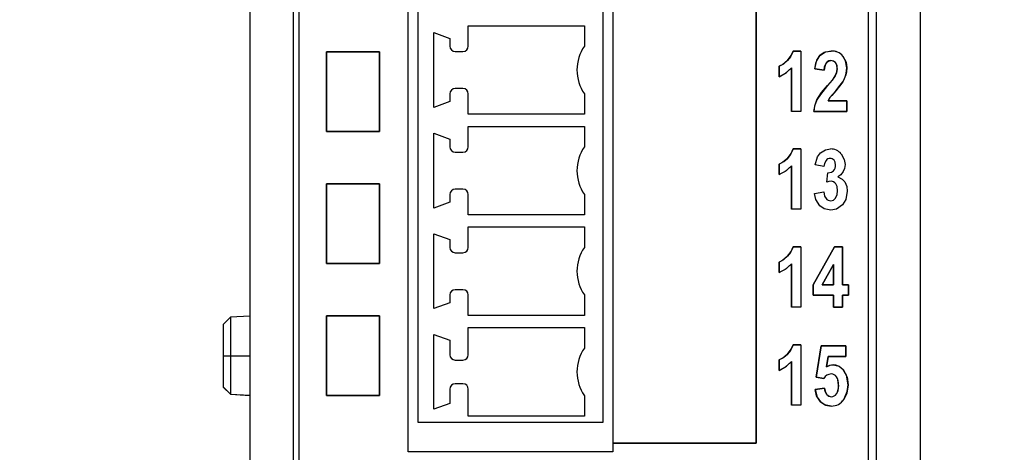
# Model space of a CAD drawing. Header units: millimetres. Extents: x 0 to 1397, y 0 to 1080.
# Tile 5 of 21: x 378 to 471, y 240 to 281. Entities that reach past the tile are written whole.
import ezdxf

# ---------------------------------------------------------------- set-up
doc = ezdxf.new("R2010")
doc.units = ezdxf.units.MM
doc.header["$LTSCALE"] = 5
doc.layers.add('DIMENSIONS', color=140, linetype='Continuous', lineweight=25)
doc.styles.add('SLDTEXTSTYLE0', font='TXT', dxfattribs={"width": 0.7})
doc.dimstyles.new('SLDDIMSTYLE0', dxfattribs={"dimtxt": 10.790039, "dimasz": 16.51, "dimexe": 0, "dimexo": 0.0625, "dimgap": 2.69751, "dimtad": 0, "dimtih": 1, "dimtoh": 1, "dimdec": 1, "dimlfac": 0.4, "dimrnd": 1e-09, "dimzin": 12, "dimdsep": 46, "dimtxsty": 'SLDTEXTSTYLE0', "dimsah": 1, "dimcen": 0.09, "dimadec": 0, "dimazin": 3, "dimtfac": 1, "dimtdec": 1, "dimtofl": 0, "dimtmove": 0, "dimatfit": 3, "dimfxl": 0, "dimfrac": 2, "dimtolj": 1, "dimtzin": 12, "dimarcsym": 0})

# ---------------------------------------------------------------- blocks, each defined once
blk = doc.blocks.new('_D')
at = {"layer": 'DIMENSIONS'}
for p, q in [((450.615, 476.332), (526.71, 476.332)), ((510.835, 476.332), (510.835, 361.155)), ((494.803, 341.591), (491.18, 341.591)), ((491.18, 341.591), (491.18, 324.442)), ((526.866, 341.591), (530.49, 341.591)), ((530.49, 341.591), (530.49, 324.442)), ((491.18, 324.442), (494.803, 324.442)), ((530.49, 324.442), (526.866, 324.442)), ((510.835, 206.849), (510.835, 322.026)), ((450.114, 206.849), (526.71, 206.849))]:
    blk.add_line(p, q, dxfattribs=at)
for points in [[(510.835, 476.332), (508.295, 459.822), (513.375, 459.822)], [(510.835, 206.849), (513.375, 223.359), (508.295, 223.359)]]:
    blk.add_solid(points, dxfattribs=at)
at = {"layer": 'DIMENSIONS', "char_height": 10.5833, "attachment_point": 1, "style": 'SLDTEXTSTYLE0'}
for s, insert in [('107.8', (490.315, 357.649)), ('4.24', (494.803, 338.084))]:
    blk.add_mtext(s, dxfattribs=dict(at, insert=insert))
blk = doc.blocks.new('_D_1')
at = {"layer": 'DIMENSIONS'}
for p, q in [((400.433, 469.82), (318.66, 469.82)), ((334.535, 469.82), (334.535, 362.481)), ((318.503, 342.916), (314.879, 342.916)), ((314.879, 342.916), (314.879, 325.767)), ((350.566, 342.916), (354.19, 342.916)), ((354.19, 342.916), (354.19, 325.767)), ((314.879, 325.767), (318.503, 325.767)), ((354.19, 325.767), (350.566, 325.767)), ((334.535, 216.012), (334.535, 323.352)), ((400.433, 216.012), (318.66, 216.012))]:
    blk.add_line(p, q, dxfattribs=at)
for points in [[(334.535, 469.82), (331.995, 453.31), (337.075, 453.31)], [(334.535, 216.012), (337.075, 232.522), (331.995, 232.522)]]:
    blk.add_solid(points, dxfattribs=at)
at = {"layer": 'DIMENSIONS', "char_height": 10.5833, "attachment_point": 1, "style": 'SLDTEXTSTYLE0'}
for s, insert in [('101.5', (314.015, 358.974)), ('4.00', (318.503, 339.41))]:
    blk.add_mtext(s, dxfattribs=dict(at, insert=insert))

msp = doc.modelspace()

# ---------------------------------------------------------------- linework, layer by layer
for p, q in [((403.464, 232.107), (403.464, 453.792)), ((458.726, 232.107), (458.726, 453.792)), ((399.346, 452.052), (399.346, 233.781)), ((462.846, 452.052), (462.846, 233.781)), ((433.734, 444.478), (433.734, 241.037)), ((447.323, 241.037), (447.323, 444.478)), ((415.28, 243.005), (415.28, 338.253)), ((432.78, 338.253), (432.78, 243.005)), ((403.985, 293.469), (403.985, 232.383)), ((414.346, 240.226), (414.346, 293.469)), ((447.323, 291.939), (447.323, 241.037)), ((457.964, 232.383), (457.964, 291.939)), ((416.78, 272.811), (416.78, 279.885)), ((416.78, 279.885), (418.28, 279.339)), ((420.03, 278.598), (420.03, 280.536)), ((420.03, 280.536), (431.03, 280.536)), ((431.03, 280.536), (431.03, 278.598)), ((418.28, 279.339), (418.28, 278.598)), ((406.589, 278.066), (411.627, 278.066)), ((406.589, 270.529), (406.589, 278.066)), ((411.627, 278.066), (406.589, 278.066)), ((406.589, 278.066), (406.589, 270.529)), ((411.627, 278.066), (411.627, 270.529)), ((411.627, 270.529), (411.627, 278.066)), ((418.78, 278.098), (419.53, 278.098)), ((450.822, 278.135), (451.542, 278.135)), ((451.542, 278.135), (450.822, 278.135)), ((451.542, 278.135), (451.542, 272.433)), ((451.542, 278.135), (451.542, 272.433)), ((449.496, 275.713), (449.496, 276.701)), ((449.496, 276.701), (449.496, 275.713)), ((450.651, 272.433), (450.651, 276.538)), ((450.651, 276.538), (450.651, 272.433)), ((453.755, 276.344), (452.868, 276.453)), ((452.868, 276.453), (453.755, 276.344)), ((419.53, 274.598), (418.78, 274.598)), ((418.28, 273.357), (416.78, 272.811)), ((418.28, 274.098), (418.28, 273.357)), ((420.03, 272.16), (420.03, 274.098)), ((431.03, 274.098), (431.03, 272.16)), ((454.12, 273.445), (455.895, 273.445)), ((455.895, 273.445), (454.12, 273.445)), ((455.895, 273.445), (455.895, 272.433)), ((455.895, 272.433), (455.895, 273.445)), ((451.542, 272.433), (450.651, 272.433)), ((451.542, 272.433), (450.651, 272.433)), ((455.895, 272.433), (452.763, 272.433)), ((452.763, 272.433), (455.895, 272.433)), ((431.03, 272.16), (420.03, 272.16)), ((420.03, 269.073), (420.03, 271.011)), ((420.03, 271.011), (431.03, 271.011)), ((431.03, 271.011), (431.03, 269.073)), ((411.627, 270.529), (406.589, 270.529)), ((406.589, 270.529), (411.627, 270.529)), ((416.78, 270.36), (418.28, 269.814)), ((416.78, 263.286), (416.78, 270.36)), ((418.28, 269.814), (418.28, 269.073)), ((450.822, 268.874), (451.542, 268.874)), ((451.542, 268.874), (450.822, 268.874)), ((451.542, 268.874), (451.542, 263.173)), ((451.542, 268.874), (451.542, 263.173)), ((418.78, 268.573), (419.53, 268.573)), ((449.496, 266.452), (449.496, 267.44)), ((449.496, 267.44), (449.496, 266.452)), ((450.651, 263.173), (450.651, 267.277)), ((450.651, 267.277), (450.651, 263.173)), ((453.736, 267.219), (452.911, 267.389)), ((453.736, 267.219), (452.911, 267.389)), ((453.992, 265.735), (454.089, 266.623)), ((453.992, 265.735), (454.089, 266.623)), ((411.627, 265.571), (406.589, 265.571)), ((406.589, 265.571), (406.589, 258.034)), ((406.589, 265.571), (411.627, 265.571)), ((406.589, 258.034), (406.589, 265.571)), ((411.627, 258.034), (411.627, 265.571)), ((411.627, 265.571), (411.627, 258.034)), ((419.53, 265.073), (418.78, 265.073)), ((418.28, 264.573), (418.28, 263.832)), ((420.03, 262.635), (420.03, 264.573)), ((431.03, 264.573), (431.03, 262.635)), ((452.845, 264.676), (453.709, 264.805)), ((452.845, 264.676), (453.709, 264.805)), ((418.28, 263.832), (416.78, 263.286)), ((451.542, 263.173), (450.651, 263.173)), ((451.542, 263.173), (450.651, 263.173)), ((431.03, 262.635), (420.03, 262.635)), ((420.03, 261.498), (431.03, 261.498)), ((420.03, 259.56), (420.03, 261.498)), ((431.03, 261.498), (431.03, 259.56)), ((416.78, 253.773), (416.78, 260.847)), ((416.78, 260.847), (418.28, 260.301)), ((418.28, 260.301), (418.28, 259.56)), ((450.822, 259.614), (451.542, 259.614)), ((451.542, 259.614), (450.822, 259.614)), ((451.542, 259.614), (451.542, 253.912)), ((451.542, 259.614), (451.542, 253.912)), ((452.721, 256.009), (454.74, 259.614)), ((454.74, 259.614), (452.721, 256.009)), ((454.74, 259.614), (455.492, 259.614)), ((455.492, 259.614), (454.74, 259.614)), ((455.492, 259.614), (455.492, 256.014)), ((455.492, 256.014), (455.492, 259.614)), ((418.78, 259.06), (419.53, 259.06)), ((406.589, 258.034), (411.627, 258.034)), ((411.627, 258.034), (406.589, 258.034)), ((449.496, 257.192), (449.496, 258.18)), ((449.496, 258.18), (449.496, 257.192)), ((450.651, 253.912), (450.651, 258.017)), ((450.651, 258.017), (450.651, 253.912)), ((454.628, 257.953), (453.558, 256.014)), ((453.558, 256.014), (454.628, 257.953)), ((454.628, 256.014), (454.628, 257.953)), ((454.628, 257.953), (454.628, 256.014)), ((452.721, 255.056), (452.721, 256.009)), ((452.721, 256.009), (452.721, 255.056)), ((453.558, 256.014), (454.628, 256.014)), ((454.628, 256.014), (453.558, 256.014)), ((455.492, 256.014), (456.069, 256.014)), ((456.069, 256.014), (455.492, 256.014)), ((456.069, 256.014), (456.069, 255.056)), ((456.069, 255.056), (456.069, 256.014)), ((418.28, 255.06), (418.28, 254.319)), ((419.53, 255.56), (418.78, 255.56)), ((420.03, 253.122), (420.03, 255.06)), ((431.03, 255.06), (431.03, 253.122)), ((454.628, 255.056), (452.721, 255.056)), ((452.721, 255.056), (454.628, 255.056)), ((454.628, 253.912), (454.628, 255.056)), ((454.628, 255.056), (454.628, 253.912)), ((455.492, 255.056), (455.492, 253.912)), ((456.069, 255.056), (455.492, 255.056)), ((455.492, 255.056), (456.069, 255.056)), ((455.492, 253.912), (455.492, 255.056)), ((418.28, 254.319), (416.78, 253.773)), ((451.542, 253.912), (450.651, 253.912)), ((451.542, 253.912), (450.651, 253.912)), ((455.492, 253.912), (454.628, 253.912)), ((454.628, 253.912), (455.492, 253.912)), ((397.505, 252.97), (396.846, 252.311)), ((397.505, 252.962), (396.846, 252.303)), ((399.346, 253.067), (397.505, 252.97)), ((399.346, 253.059), (397.505, 252.962)), ((397.505, 252.97), (397.505, 252.962)), ((397.505, 252.962), (397.505, 249.317)), ((406.589, 253.076), (411.627, 253.076)), ((406.589, 245.538), (406.589, 253.076)), ((406.589, 253.076), (406.589, 245.538)), ((411.627, 253.076), (406.589, 253.076)), ((411.627, 253.076), (411.627, 245.538)), ((411.627, 245.538), (411.627, 253.076)), ((431.03, 253.122), (420.03, 253.122)), ((396.846, 252.303), (396.846, 252.311)), ((396.846, 249.317), (396.846, 252.303)), ((420.03, 249.41), (420.03, 251.973)), ((420.03, 251.973), (431.03, 251.973)), ((431.03, 251.973), (431.03, 250.035)), ((416.78, 244.248), (416.78, 251.322)), ((416.78, 251.322), (418.28, 250.776)), ((418.28, 250.776), (418.28, 249.41)), ((450.822, 250.353), (451.542, 250.353)), ((451.542, 250.353), (450.822, 250.353)), ((451.542, 250.353), (451.542, 244.652)), ((451.542, 250.353), (451.542, 244.652)), ((453.453, 250.257), (452.996, 247.299)), ((452.996, 247.299), (453.453, 250.257)), ((455.813, 250.257), (453.453, 250.257)), ((453.453, 250.257), (455.813, 250.257)), ((455.813, 249.237), (455.813, 250.257)), ((455.813, 250.257), (455.813, 249.237)), ((396.846, 246.331), (396.846, 249.317)), ((396.846, 249.317), (397.505, 249.317)), ((397.505, 249.317), (399.346, 249.317)), ((397.505, 249.317), (397.505, 245.671)), ((453.989, 248.273), (454.135, 249.237)), ((454.135, 249.237), (453.989, 248.273)), ((454.135, 249.237), (455.813, 249.237)), ((455.813, 249.237), (454.135, 249.237)), ((418.78, 248.91), (419.53, 248.91)), ((449.496, 247.931), (449.496, 248.919)), ((449.496, 248.919), (449.496, 247.931)), ((450.651, 244.652), (450.651, 248.757)), ((450.651, 248.757), (450.651, 244.652)), ((452.996, 247.299), (453.722, 247.172)), ((453.722, 247.172), (452.996, 247.299)), ((396.846, 246.331), (397.505, 245.671)), ((396.846, 246.323), (396.846, 246.331)), ((396.846, 246.323), (397.505, 245.663)), ((419.53, 246.66), (418.78, 246.66)), ((397.505, 245.671), (399.346, 245.575)), ((397.505, 245.671), (397.505, 245.663)), ((397.505, 245.663), (399.346, 245.567)), ((411.627, 245.538), (406.589, 245.538)), ((406.589, 245.538), (411.627, 245.538)), ((418.28, 246.16), (418.28, 244.794)), ((420.03, 243.596), (420.03, 246.16)), ((431.03, 245.535), (431.03, 243.596)), ((453.783, 246.23), (452.891, 246.113)), ((452.891, 246.113), (453.783, 246.23)), ((418.28, 244.794), (416.78, 244.248)), ((451.542, 244.652), (450.651, 244.652)), ((451.542, 244.652), (450.651, 244.652)), ((431.03, 243.596), (420.03, 243.596)), ((432.78, 243.005), (415.28, 243.005)), ((433.734, 241.037), (433.734, 240.226)), ((447.323, 241.037), (433.734, 241.037)), ((433.734, 241.037), (447.323, 241.037)), ((433.734, 240.226), (414.346, 240.226))]:
    msp.add_line(p, q)
at = {"flags": 128}
for points in [[(450.267, 277.24), (450.638, 277.712), (450.822, 278.135)], [(450.822, 278.135), (450.571, 277.605), (450.267, 277.24)], [(453.351, 277.728), (453.883, 278.056), (454.418, 278.135)], [(454.418, 278.135), (453.755, 278.007), (453.351, 277.728)], [(449.496, 276.701), (449.921, 276.944), (450.267, 277.24)], [(450.267, 277.24), (449.829, 276.879), (449.496, 276.701)], [(452.868, 276.453), (453.059, 277.28), (453.351, 277.728)], [(454.395, 277.232), (454.193, 277.201), (454.028, 277.108), (453.902, 276.953), (453.802, 276.692), (453.755, 276.344)], [(453.755, 276.344), (453.792, 276.645), (453.866, 276.883), (453.979, 277.06), (454.16, 277.189), (454.395, 277.232)], [(454.833, 277.042), (454.613, 277.195), (454.395, 277.232)], [(455.523, 277.658), (455.823, 277.081), (455.895, 276.566)], [(455.895, 276.566), (455.778, 277.212), (455.523, 277.658)], [(450.651, 276.538), (450.042, 276.002), (449.496, 275.713)], [(449.496, 275.713), (450.181, 276.101), (450.651, 276.538)], [(454.798, 275.787), (454.961, 276.174), (455, 276.48)], [(455, 276.48), (454.936, 276.091), (454.798, 275.787)], [(455, 276.48), (454.947, 276.839), (454.833, 277.042)], [(455.895, 276.566), (455.865, 276.183), (455.8, 275.89)], [(455.8, 275.89), (455.876, 276.264), (455.895, 276.566)], [(454.073, 274.881), (454.591, 275.495), (454.798, 275.787)], [(454.798, 275.787), (454.504, 275.386), (454.073, 274.881)], [(455.507, 275.232), (455.203, 274.804), (454.848, 274.386)], [(454.848, 274.386), (455.282, 274.905), (455.507, 275.232)], [(455.8, 275.89), (455.661, 275.523), (455.507, 275.232)], [(455.507, 275.232), (455.696, 275.602), (455.8, 275.89)], [(453.072, 273.523), (453.513, 274.204), (454.073, 274.881)], [(454.073, 274.881), (453.392, 274.041), (453.072, 273.523)], [(454.848, 274.386), (454.466, 273.947), (454.304, 273.747)], [(454.304, 273.747), (454.531, 274.024), (454.848, 274.386)], [(452.763, 272.433), (452.885, 273.058), (453.072, 273.523)], [(453.072, 273.523), (452.848, 272.927), (452.763, 272.433)], [(454.304, 273.747), (454.19, 273.577), (454.12, 273.445)], [(454.12, 273.445), (454.212, 273.613), (454.304, 273.747)], [(450.267, 267.979), (450.638, 268.452), (450.822, 268.874)], [(450.822, 268.874), (450.571, 268.344), (450.267, 267.979)], [(453.411, 268.521), (453.889, 268.806), (454.351, 268.874)], [(453.411, 268.521), (453.889, 268.806), (454.351, 268.874)], [(449.496, 267.44), (449.921, 267.684), (450.267, 267.979)], [(450.267, 267.979), (449.829, 267.619), (449.496, 267.44)], [(452.911, 267.389), (453.131, 268.129), (453.411, 268.521)], [(452.911, 267.389), (453.131, 268.129), (453.411, 268.521)], [(453.932, 267.787), (453.789, 267.515), (453.736, 267.219)], [(453.932, 267.787), (453.789, 267.515), (453.736, 267.219)], [(454.837, 267.353), (454.792, 267.642), (454.693, 267.813)], [(454.837, 267.353), (454.792, 267.642), (454.693, 267.813)], [(455.361, 268.421), (455.663, 267.884), (455.736, 267.419)], [(455.361, 268.421), (455.663, 267.884), (455.736, 267.419)], [(450.651, 267.277), (450.042, 266.742), (449.496, 266.452)], [(449.496, 266.452), (450.181, 266.841), (450.651, 267.277)], [(455.736, 267.419), (455.683, 267.026), (455.568, 266.749)], [(455.736, 267.419), (455.683, 267.026), (455.568, 266.749)], [(454.089, 266.623), (454.432, 266.677), (454.638, 266.808)], [(454.089, 266.623), (454.432, 266.677), (454.638, 266.808)], [(455.568, 266.749), (455.326, 266.439), (455.062, 266.227)], [(455.568, 266.749), (455.326, 266.439), (455.062, 266.227)], [(455.062, 266.227), (455.454, 266.031), (455.699, 265.766)], [(455.062, 266.227), (455.454, 266.031), (455.699, 265.766)], [(454.401, 265.817), (454.188, 265.791), (453.992, 265.735)], [(454.401, 265.817), (454.188, 265.791), (453.992, 265.735)], [(455.027, 264.929), (454.969, 265.337), (454.844, 265.58)], [(455.027, 264.929), (454.969, 265.337), (454.844, 265.58)], [(455.699, 265.766), (455.898, 265.311), (455.945, 264.874)], [(455.699, 265.766), (455.898, 265.311), (455.945, 264.874)], [(453.339, 263.505), (452.975, 264.084), (452.845, 264.676)], [(453.339, 263.505), (452.975, 264.084), (452.845, 264.676)], [(453.709, 264.805), (453.796, 264.415), (453.931, 264.191)], [(453.709, 264.805), (453.796, 264.415), (453.931, 264.191)], [(454.836, 264.231), (454.99, 264.574), (455.027, 264.929)], [(454.836, 264.231), (454.99, 264.574), (455.027, 264.929)], [(455.945, 264.874), (455.8, 264.086), (455.481, 263.586)], [(455.945, 264.874), (455.8, 264.086), (455.481, 263.586)], [(454.377, 263.076), (453.75, 263.211), (453.339, 263.505)], [(454.377, 263.076), (453.75, 263.211), (453.339, 263.505)], [(455.481, 263.586), (454.907, 263.175), (454.377, 263.076)], [(455.481, 263.586), (454.907, 263.175), (454.377, 263.076)], [(450.267, 258.719), (450.638, 259.191), (450.822, 259.614)], [(450.822, 259.614), (450.571, 259.084), (450.267, 258.719)], [(449.496, 258.18), (449.921, 258.423), (450.267, 258.719)], [(450.267, 258.719), (449.829, 258.358), (449.496, 258.18)], [(450.651, 258.017), (450.042, 257.481), (449.496, 257.192)], [(449.496, 257.192), (450.181, 257.58), (450.651, 258.017)], [(450.267, 249.459), (450.638, 249.931), (450.822, 250.353)], [(450.822, 250.353), (450.571, 249.823), (450.267, 249.459)], [(449.496, 248.919), (449.921, 249.163), (450.267, 249.459)], [(450.267, 249.459), (449.829, 249.098), (449.496, 248.919)], [(450.651, 248.757), (450.042, 248.221), (449.496, 247.931)], [(449.496, 247.931), (450.181, 248.32), (450.651, 248.757)], [(454.603, 248.454), (454.257, 248.397), (453.989, 248.273)], [(453.989, 248.273), (454.331, 248.419), (454.603, 248.454)], [(454.603, 248.454), (455.167, 248.318), (455.538, 248.02)], [(455.108, 246.541), (455.047, 247.052), (454.912, 247.33)], [(456.023, 246.559), (455.871, 247.464), (455.538, 248.02)], [(455.538, 248.02), (455.929, 247.289), (456.023, 246.559)], [(455.108, 246.541), (455.046, 246.001), (454.91, 245.704)], [(455.61, 245.183), (455.943, 245.924), (456.023, 246.559)], [(456.023, 246.559), (455.893, 245.759), (455.61, 245.183)], [(452.891, 246.113), (453.09, 245.383), (453.393, 244.96)], [(453.393, 244.96), (453.03, 245.522), (452.891, 246.113)], [(454.011, 245.644), (453.844, 245.933), (453.783, 246.23)], [(453.783, 246.23), (453.871, 245.863), (454.011, 245.644)], [(454.011, 245.644), (454.24, 245.473), (454.438, 245.431)], [(453.393, 244.96), (453.923, 244.633), (454.43, 244.555)], [(454.43, 244.555), (453.799, 244.682), (453.393, 244.96)]]:
    msp.add_lwpolyline(points, dxfattribs=at)
for centre, radius, start, end in [((418.78, 278.598), 0.5, 180, 270), ((419.53, 278.598), 0.5, 270, 0), ((434.296, 276.348), 3.966, 145.437, 180), ((454.514, 276.837), 1.301, 39.14198, 94.20766), ((454.495, 276.793), 1.343, 40.07731, 93.27233), ((454.849, 276.432), 1.981, 139.1402, 179.40046), ((454.412, 276.672), 0.561, 41.29909, 91.72026), ((434.296, 276.348), 3.966, 180, 214.563), ((454.197, 276.547), 0.806, 355.211, 37.84858), ((418.78, 274.098), 0.5, 90, 180), ((419.53, 274.098), 0.5, 0, 90), ((418.78, 269.073), 0.5, 180, 270), ((419.53, 269.073), 0.5, 270, 0), ((434.296, 266.823), 3.966, 145.437, 180), ((454.394, 267.616), 1.259, 39.75644, 91.95668), ((454.394, 267.616), 1.259, 39.75644, 91.95668), ((454.325, 267.479), 0.499, 90.22096, 141.89508), ((454.325, 267.479), 0.499, 90.22096, 141.89508), ((454.335, 267.51), 0.469, 40.31812, 91.45984), ((454.335, 267.51), 0.469, 40.31812, 91.45984), ((434.296, 266.823), 3.966, 180, 214.563), ((454.124, 267.304), 0.715, 316.04521, 3.93771), ((454.124, 267.304), 0.715, 316.04521, 3.93771), ((418.78, 264.573), 0.5, 90, 180), ((419.53, 264.573), 0.5, 0, 90), ((454.389, 265.263), 0.554, 34.92071, 88.83033), ((454.389, 265.263), 0.554, 34.92071, 88.83033), ((454.376, 264.552), 0.573, 218.9633, 269.30951), ((454.376, 264.552), 0.573, 218.9633, 269.30951), ((454.366, 264.544), 0.565, 270.3897, 326.40076), ((454.366, 264.544), 0.565, 270.3897, 326.40076), ((418.78, 259.56), 0.5, 180, 270), ((419.53, 259.56), 0.5, 270, 0), ((434.296, 257.31), 3.966, 145.437, 180), ((434.296, 257.31), 3.966, 180, 214.563), ((418.78, 255.06), 0.5, 90, 180), ((419.53, 255.06), 0.5, 0, 90), ((434.296, 247.785), 3.966, 145.437, 180), ((418.78, 249.41), 0.5, 180, 270), ((419.53, 249.41), 0.5, 270, 0), ((454.607, 247.24), 1.214, 39.98052, 90.22854), ((434.296, 247.785), 3.966, 180, 214.563), ((454.477, 246.695), 0.893, 94.11902, 147.75598), ((454.452, 246.737), 0.85, 92.65162, 149.22339), ((454.419, 246.982), 0.604, 35.18581, 90.54294), ((454.416, 246.976), 0.61, 35.49792, 90.23083), ((453.869, 246.652), 1.244, 354.87588, 33.01993), ((418.78, 246.16), 0.5, 90, 180), ((419.53, 246.16), 0.5, 0, 90), ((453.735, 246.424), 1.378, 328.52451, 4.90576), ((454.453, 245.996), 0.565, 218.53458, 268.42795), ((454.415, 246.016), 0.586, 272.2178, 327.78763), ((454.426, 245.998), 0.567, 271.19904, 328.80639), ((454.475, 245.894), 1.339, 268.08328, 327.9531), ((454.477, 245.889), 1.334, 267.96197, 328.07441)]:
    msp.add_arc(centre, radius, start, end)

# ---------------------------------------------------------------- dimensions: what is measured, and where the dimension line sits
at = {"layer": 'DIMENSIONS'}
for base, p1, p2, picture, middle in [((510.835, 206.849), (444.265, 476.332), (443.764, 206.849), '_D', (510.835, 341.591)), ((334.535, 469.82), (406.783, 216.012), (406.783, 469.82), '_D_1', (334.535, 342.916))]:
    dim = msp.add_linear_dim(base=base, p1=p1, p2=p2, angle=90, dimstyle='SLDDIMSTYLE0', dxfattribs=at)
    dim.commit()
    dim.dimension.update_dxf_attribs({"geometry": picture, "text_midpoint": middle, "dimtype": 160})

doc.saveas('drawing.dxf')
